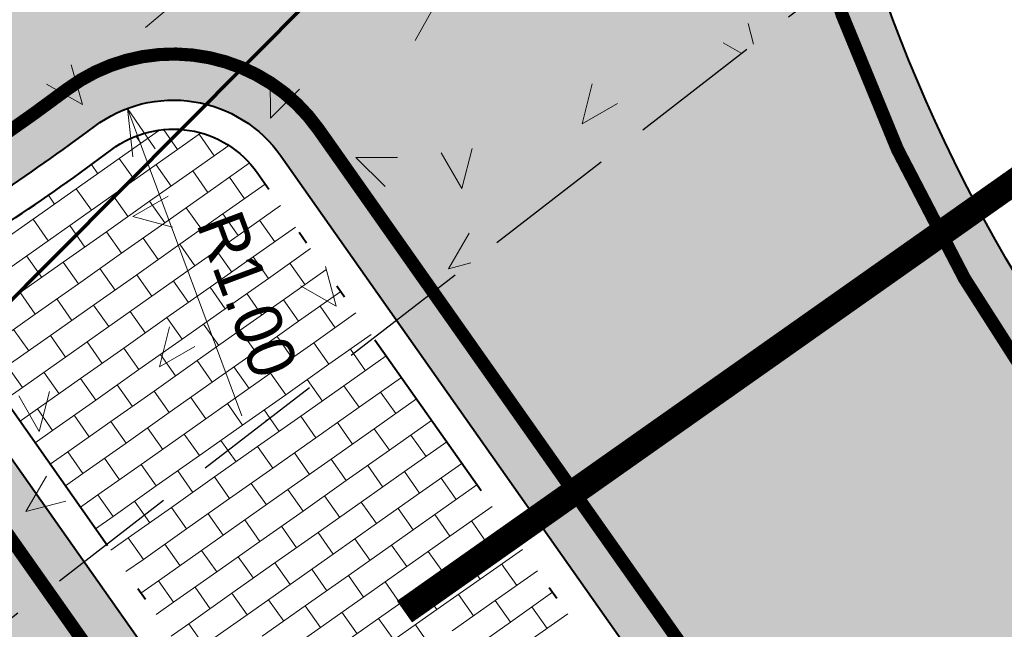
# Model space of a CAD drawing. Header units: metres. Extents: x 148316 to 148653, y 486436 to 486744.
# Tile 26 of 110: x 148439.91 to 148447.39, y 486563.53 to 486568.16. Entities that reach past the tile are written whole.
import ezdxf

# ---------------------------------------------------------------- set-up
doc = ezdxf.new("R2010")
doc.units = ezdxf.units.M
doc.header["$MEASUREMENT"] = 0
for name, pattern in [('DASHED2', [0.375, 0.25, -0.125]), ('DGN Style 3', [1.4, 1, -0.4]), ('rwa', [4.5, 4, -0.5]), ('rws', [2.74, 1.4, -0.4, 0.07, -0.4, 0.07, -0.4])]:
    doc.linetypes.add(name, pattern=pattern)
doc.layers.get('Defpoints').update_dxf_attribs({"color": 253, "lineweight": 13})
for name, color, linetype, lineweight in [('BWR-nieuw-band-basislijn_GV', 7, 'Continuous', 40), ('BWR-nieuw-band-trottoir rws 115¯225x240 betonrug_GV', 94, 'rws_b', 40), ('BWR-nieuw-belijning-haaietanden-050-050', 51, 'Continuous', 0), ('BWR-nieuw-belijning-kantstreep dik 100', 51, 'Continuous', 0), ('BWR-nieuw-raster-cel verharding_GV', 7, 'Continuous', 40), ('BWR-nieuw-raster-grondwerk 20%', 254, 'Continuous', 30), ('BWR-nieuw-riool-rwa beton ø 600', 5, 'rwa', 70), ('N-WE-KL-TRACE_MANTELBUIS-G', 5, 'DASHED2', 30), ('N-WE-VW-MARKERING_LANGS_STREEP_DOORGETROKKEN_010-G', 7, 'Continuous', 13), ('WVB-dim-terr-maatvoering 018', 7, 'Continuous', 13), ('WVB-pen-dik 025', 1, 'Continuous', 30), ('WVB-pen-dik 035', 1, 'Continuous', 40), ('WVB-raster-20%', 254, 'Continuous', 30)]:
    doc.layers.add(name, color=color, linetype=linetype, lineweight=lineweight)
doc.styles.add('1 200   0.18', font='WORKING.shx', dxfattribs={"height": 0.36})
doc.styles.add('Style-WORKING', font='WORKING.shx')
doc.linetypes.add('rws_b', pattern='A,1.4,-0.4,0.07,-0.23,["B",Style-WORKING,S=0.36,R=0,X=-0.104,Y=-0.19],-0.17,0.07,-1.86', length=4.2)
doc.dimstyles.new('TER 1 200', dxfattribs={"dimtxt": 0.36, "dimasz": 0.36, "dimexe": 0.18, "dimexo": 0.0625, "dimgap": 0.18, "dimtad": 1, "dimzin": 0, "dimdsep": 46, "dimtxsty": '1 200   0.18', "dimblk": 'TerminatorOpen_0.5', "dimcen": 0, "dimse1": 1, "dimse2": 1, "dimclrd": 256, "dimclre": 256, "dimclrt": 7, "dimazin": 0, "dimtfac": 1, "dimtdec": 0, "dimtmove": 1, "dimatfit": 1, "dimldrblk": 'TerminatorOpen_0.5', "dimfxl": 0.18, "dimfxlon": 1, "dimfrac": 2, "dimtolj": 1, "dimtzin": 0, "dimlwd": -1, "dimlwe": -1, "dimarcsym": 0})

# ---------------------------------------------------------------- blocks, each defined once
blk = doc.blocks.new('TerminatorOpen_0.5')
at = {"color": 0, "linetype": 'ByBlock', "lineweight": -2}
for q in [(-1, 0.25), (-1, 0), (-1, -0.25)]:
    blk.add_line((0, 0), q, dxfattribs=at)
blk = doc.blocks.new('*D18')
at = {"layer": 'Defpoints', "color": 0, "lineweight": 40, "transparency": 16777216}
for p in [(148440.7317, 486567.4852), (148441.0804, 486566.548)]:
    blk.add_point(p, dxfattribs=at)
at = {"layer": 'WVB-dim-terr-maatvoering 018', "transparency": 16777216}
blk.add_line((148441.6002, 486565.1506), (148440.8572, 486567.1478), dxfattribs=at)
at = {"layer": 'WVB-dim-terr-maatvoering 018', "transparency": 16777216, "xscale": 0.36, "yscale": 0.36, "zscale": 0.36, "rotation": 110.4064242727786}
blk.add_blockref('TerminatorOpen_0.5', (148440.7317, 486567.4852), dxfattribs=at)
at = {"layer": 'WVB-dim-terr-maatvoering 018', "color": 7, "transparency": 16777216, "insert": (148441.6417, 486566.0715), "char_height": 0.36, "attachment_point": 5, "rotation": 290.40642, "style": '1 200   0.18'}
blk.add_mtext('\\A1;\\C7;R1.00', dxfattribs=at)
blk = doc.blocks.new('*D76')
at = {"layer": 'Defpoints', "color": 0, "lineweight": 40, "transparency": 16777216}
for p in [(148483.9786, 486581.1853), (148445.3825, 486549.3995)]:
    blk.add_point(p, dxfattribs=at)
at = {"layer": 'WVB-dim-terr-maatvoering 018', "transparency": 16777216}
blk.add_line((148447.8354, 486551.4196), (148445.6604, 486549.6283), dxfattribs=at)
at = {"layer": 'WVB-dim-terr-maatvoering 018', "transparency": 16777216, "xscale": 0.36, "yscale": 0.36, "zscale": 0.36, "rotation": 219.4732350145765}
blk.add_blockref('TerminatorOpen_0.5', (148445.3825, 486549.3995), dxfattribs=at)
at = {"layer": 'WVB-dim-terr-maatvoering 018', "color": 7, "transparency": 16777216, "insert": (148446.7531, 486550.9946), "char_height": 0.36, "attachment_point": 5, "rotation": 39.47324, "style": '1 200   0.18'}
blk.add_mtext('\\A1;\\C7;R50.00', dxfattribs=at)

msp = doc.modelspace()

# ---------------------------------------------------------------- hatches: boundary and pattern name
at = {"layer": 'WVB-raster-20%', "linetype": 'Continuous'}
h = msp.add_hatch(color=256, dxfattribs=at)
h.paths.add_polyline_path([(148485.2477, 486494.0212), (148490.5868, 486497.8212, 0.030294), (148474.4802, 486523.9088), (148466.4796, 486535.2665, -0.024922), (148463.8173, 486539.4767), (148455.1516, 486554.8238, 0.02492), (148452.4896, 486559.0337), (148447.9555, 486565.4877, -0.226941), (148446.2559, 486575.707, 0.040806), (148446.7738, 486578.2623, -0.05017), (148447.4251, 486581.1934), (148424.8298, 486565.1299, -0.034377), (148426.4407, 486564.7819, 0.037758), (148428.8027, 486564.2882, -0.200125), (148438.7896, 486558.4957), (148443.1021, 486552.391, 0.024922), (148446.1701, 486548.4666), (148449.6669, 486544.4258), (148443.7126, 486541.9526, -0.35161), (148426.8837, 486546.8383), (148415.7261, 486562.7334), (148412.0472, 486560.1419), (148425.0476, 486541.6214, 0.352097), (148442.5008, 486536.571), (148445.29, 486537.7352, -0.351633), (148459.7226, 486533.5718), (148469.1663, 486520.1655, -0.031129)])
h.paths.add_polyline_path([(148441.8979, 486567.1239), (148450.1096, 486555.4665, -0.024922), (148450.9083, 486554.2035), (148453.0356, 486550.4359, -0.904988), (148451.4087, 486549.2898), (148448.5774, 486552.5615, -0.024922), (148447.657, 486553.7389), (148439.4453, 486565.3962, -0.422856), (148439.7113, 486566.8062, 0.014709), (148440.4807, 486567.3482, -0.422856)], flags=16)

# ---------------------------------------------------------------- linework, layer by layer
at = {"layer": 'BWR-nieuw-band-basislijn_GV', "ltscale": 0.5, "flags": 128}
msp.add_lwpolyline([(148441.8979, 486567.1239), (148450.1096, 486555.4665, -0.024922), (148450.9083, 486554.2035), (148453.0356, 486550.4359, -0.904988), (148451.4087, 486549.2898), (148448.5774, 486552.5615, -0.024922), (148447.657, 486553.7389), (148439.4453, 486565.3962, -0.422856), (148439.7113, 486566.8062, 0.014709), (148440.4807, 486567.3482, -0.422856)], format="xyb", close=True, dxfattribs=at)
at = {"layer": 'BWR-nieuw-band-trottoir rws 115¯225x240 betonrug_GV', "linetype": 'rws', "flags": 128}
msp.add_lwpolyline([(148440.6126, 486567.1722, -0.422856), (148441.718, 486566.9972), (148449.9297, 486555.3398, -0.024922), (148450.7167, 486554.0953), (148452.8441, 486550.3277, -0.904988), (148451.575, 486549.4338), (148448.7438, 486552.7055, -0.024922), (148447.8369, 486553.8656), (148439.6252, 486565.5229, -0.422856), (148439.8326, 486566.6227, 0.014709)], format="xyb", close=True, dxfattribs=at)
at = {"layer": 'BWR-nieuw-belijning-haaietanden-050-050', "color": 7}
msp.add_arc((148430.8858, 486580.152), 15.65, 309.63466, 333.8557, dxfattribs=at)
at = {"layer": 'BWR-nieuw-belijning-kantstreep dik 100', "color": 7, "flags": 128}
msp.add_lwpolyline([(148440.2708, 486567.6283, 0.1, 0.1, -0.422856), (148442.184, 486567.3254, 0.1, 0.1, 0), (148450.3957, 486555.6681, 0.1, 0.1, -0.024922), (148451.2131, 486554.3755, 0.1, 0.1, 0), (148453.3404, 486550.608, 0.1, 0.1, -0.904988), (148451.144, 486549.0608, 0.1, 0.1, 0), (148448.3128, 486552.3325, 0.1, 0.1, -0.024922), (148447.3709, 486553.5373, 0.1, 0.1, 0), (148439.1592, 486565.1946, 0.1, 0.1, -0.422856), (148439.5182, 486567.0981, 0.1, 0.1, 0.014709)], format="xyseb", close=True, dxfattribs=at)
at = {"layer": 'BWR-nieuw-raster-cel verharding_GV', "color": 252, "lineweight": 0}
for p, q in [((148440.6704, 486567.1059), (148440.9686, 486567.3159)), ((148441.0088, 486567.3219), (148441.1134, 486567.1733)), ((148440.7985, 486567.2714), (148440.8345, 486567.2203)), ((148441.1134, 486567.1733), (148441.2874, 486567.2959)), ((148441.277, 486567.2885), (148441.3921, 486567.125)), ((148440.7856, 486566.9424), (148441.1134, 486567.1733)), ((148441.228, 486567.0106), (148441.5018, 486567.2035)), ((148440.3426, 486566.875), (148440.6704, 486567.1059)), ((148440.6704, 486567.1059), (148440.7856, 486566.9424)), ((148440.4582, 486567.0582), (148440.5067, 486566.9893)), ((148440.9002, 486566.7797), (148441.228, 486567.0106)), ((148440.9491, 486567.0576), (148441.0643, 486566.8941)), ((148441.228, 486567.0106), (148441.3432, 486566.8471)), ((148441.3432, 486566.8471), (148441.6569, 486567.0681)), ((148440.4578, 486566.7115), (148440.7856, 486566.9424)), ((148441.5067, 486566.9623), (148441.6219, 486566.7988)), ((148440.0148, 486566.644), (148440.3426, 486566.875)), ((148440.3426, 486566.875), (148440.4578, 486566.7115)), ((148441.4578, 486566.6844), (148441.779, 486566.9107)), ((148440.1315, 486566.8257), (148440.1789, 486566.7584)), ((148440.5724, 486566.5488), (148440.9002, 486566.7797)), ((148440.6213, 486566.8266), (148440.7365, 486566.6631)), ((148440.9002, 486566.7797), (148441.0154, 486566.6162)), ((148441.0154, 486566.6162), (148441.3432, 486566.8471)), ((148440.13, 486566.4805), (148440.4578, 486566.7115)), ((148441.1789, 486566.7314), (148441.2941, 486566.5679)), ((148441.573, 486566.5209), (148441.8942, 486566.7472)), ((148439.687, 486566.4131), (148440.0148, 486566.644)), ((148440.0148, 486566.644), (148440.13, 486566.4805)), ((148441.13, 486566.4535), (148441.4578, 486566.6844)), ((148441.4578, 486566.6844), (148441.573, 486566.5209)), ((148441.7365, 486566.6361), (148441.8517, 486566.4726)), ((148440.2935, 486566.5957), (148440.4086, 486566.4322)), ((148440.6876, 486566.3853), (148441.0154, 486566.6162)), ((148441.6876, 486566.3583), (148442.0088, 486566.5845)), ((148439.8021, 486566.2496), (148440.13, 486566.4805)), ((148440.2446, 486566.3179), (148440.5724, 486566.5488)), ((148440.5724, 486566.5488), (148440.6876, 486566.3853)), ((148440.8511, 486566.5005), (148440.9662, 486566.3369)), ((148441.2452, 486566.29), (148441.573, 486566.5209)), ((148440.8022, 486566.2226), (148441.13, 486566.4535)), ((148441.13, 486566.4535), (148441.2452, 486566.29)), ((148441.4087, 486566.4052), (148441.5239, 486566.2417)), ((148441.8028, 486566.1947), (148442.1239, 486566.421)), ((148439.9656, 486566.3648), (148440.0808, 486566.2013)), ((148440.3597, 486566.1543), (148440.6876, 486566.3853)), ((148441.3598, 486566.1273), (148441.6876, 486566.3583)), ((148441.6876, 486566.3583), (148441.8028, 486566.1947)), ((148439.9167, 486566.0869), (148440.2446, 486566.3179)), ((148440.2446, 486566.3179), (148440.3597, 486566.1543)), ((148440.5232, 486566.2695), (148440.6384, 486566.106)), ((148440.9173, 486566.0591), (148441.2452, 486566.29)), ((148441.9174, 486566.0321), (148442.2385, 486566.2583)), ((148441.9663, 486566.3099), (148442.0815, 486566.1464)), ((148440.4743, 486565.9917), (148440.8022, 486566.2226)), ((148440.8022, 486566.2226), (148440.9173, 486566.0591)), ((148441.475, 486565.9638), (148441.8028, 486566.1947)), ((148440.0319, 486565.9234), (148440.3597, 486566.1543)), ((148441.0319, 486565.8964), (148441.3598, 486566.1273)), ((148441.0809, 486566.1743), (148441.196, 486566.0108)), ((148441.3598, 486566.1273), (148441.475, 486565.9638)), ((148439.5889, 486565.856), (148439.9167, 486566.0869)), ((148439.9167, 486566.0869), (148440.0319, 486565.9234)), ((148440.1954, 486566.0386), (148440.3106, 486565.8751)), ((148440.5895, 486565.8281), (148440.9173, 486566.0591)), ((148441.5896, 486565.8011), (148441.9174, 486566.0321)), ((148441.6385, 486566.079), (148441.7536, 486565.9155)), ((148441.9174, 486566.0321), (148442.0326, 486565.8686)), ((148442.0326, 486565.8686), (148442.3537, 486566.0948)), ((148440.1465, 486565.7607), (148440.4743, 486565.9917)), ((148440.4743, 486565.9917), (148440.5895, 486565.8281)), ((148441.1471, 486565.7329), (148441.475, 486565.9638)), ((148442.1961, 486565.9837), (148442.3112, 486565.8202)), ((148439.7041, 486565.6925), (148440.0319, 486565.9234)), ((148440.7041, 486565.6655), (148441.0319, 486565.8964)), ((148440.753, 486565.9433), (148440.8682, 486565.7798)), ((148441.0319, 486565.8964), (148441.1471, 486565.7329)), ((148442.1472, 486565.7059), (148442.4683, 486565.9321)), ((148439.8676, 486565.8077), (148439.9828, 486565.6442)), ((148440.2617, 486565.5972), (148440.5895, 486565.8281)), ((148441.3106, 486565.8481), (148441.4258, 486565.6846)), ((148441.7047, 486565.6376), (148442.0326, 486565.8686)), ((148439.8187, 486565.5298), (148440.1465, 486565.7607)), ((148440.1465, 486565.7607), (148440.2617, 486565.5972)), ((148440.8193, 486565.502), (148441.1471, 486565.7329)), ((148441.2617, 486565.5702), (148441.5896, 486565.8011)), ((148441.5896, 486565.8011), (148441.7047, 486565.6376)), ((148441.8682, 486565.7528), (148441.9834, 486565.5893)), ((148442.2623, 486565.5424), (148442.5835, 486565.7686)), ((148440.3763, 486565.4345), (148440.7041, 486565.6655)), ((148440.4252, 486565.7124), (148440.5404, 486565.5489)), ((148440.7041, 486565.6655), (148440.8193, 486565.502)), ((148441.8193, 486565.4749), (148442.1472, 486565.7059)), ((148442.1472, 486565.7059), (148442.2623, 486565.5424)), ((148442.4258, 486565.6575), (148442.541, 486565.494)), ((148439.9339, 486565.3663), (148440.2617, 486565.5972)), ((148440.9828, 486565.6171), (148441.098, 486565.4536)), ((148441.3769, 486565.4067), (148441.7047, 486565.6376)), ((148442.3769, 486565.3797), (148442.6981, 486565.6059)), ((148439.8187, 486565.5298), (148439.9339, 486565.3663)), ((148440.9339, 486565.3393), (148441.2617, 486565.5702)), ((148441.2617, 486565.5702), (148441.3769, 486565.4067)), ((148441.5404, 486565.5219), (148441.6556, 486565.3584)), ((148441.9345, 486565.3114), (148442.2623, 486565.5424)), ((148440.0485, 486565.2036), (148440.3763, 486565.4345)), ((148440.0974, 486565.4815), (148440.2125, 486565.318)), ((148440.3763, 486565.4345), (148440.4915, 486565.271)), ((148440.4915, 486565.271), (148440.8193, 486565.502)), ((148441.4915, 486565.244), (148441.8193, 486565.4749)), ((148441.8193, 486565.4749), (148441.9345, 486565.3114)), ((148442.4921, 486565.2162), (148442.8133, 486565.4424)), ((148439.8013, 486565.2729), (148439.9339, 486565.3663)), ((148440.655, 486565.3862), (148440.7701, 486565.2227)), ((148441.0491, 486565.1758), (148441.3769, 486565.4067)), ((148442.0491, 486565.1487), (148442.3769, 486565.3797)), ((148442.098, 486565.4266), (148442.2132, 486565.2631)), ((148442.3769, 486565.3797), (148442.4921, 486565.2162)), ((148440.6061, 486565.1083), (148440.9339, 486565.3393)), ((148440.9339, 486565.3393), (148441.0491, 486565.1758)), ((148441.2126, 486565.2909), (148441.3278, 486565.1274)), ((148441.6067, 486565.0805), (148441.9345, 486565.3114)), ((148442.6067, 486565.0535), (148442.9279, 486565.2797)), ((148442.6556, 486565.3313), (148442.7708, 486565.1678)), ((148440.1636, 486565.0401), (148440.4915, 486565.271)), ((148441.1637, 486565.0131), (148441.4915, 486565.244)), ((148441.4915, 486565.244), (148441.6067, 486565.0805)), ((148442.1643, 486564.9852), (148442.4921, 486565.2162)), ((148439.9159, 486565.1102), (148440.0485, 486565.2036)), ((148440.0485, 486565.2036), (148440.1636, 486565.0401)), ((148440.3271, 486565.1553), (148440.4423, 486564.9918)), ((148440.7212, 486564.9448), (148441.0491, 486565.1758)), ((148441.7213, 486564.9178), (148442.0491, 486565.1487)), ((148441.7702, 486565.1957), (148441.8854, 486565.0322)), ((148442.0491, 486565.1487), (148442.1643, 486564.9852)), ((148440.2782, 486564.8774), (148440.6061, 486565.1083)), ((148440.6061, 486565.1083), (148440.7212, 486564.9448)), ((148440.8847, 486565.06), (148440.9999, 486564.8965)), ((148441.2789, 486564.8496), (148441.6067, 486565.0805)), ((148442.3278, 486565.1004), (148442.443, 486564.9369)), ((148442.7219, 486564.89), (148443.043, 486565.1162)), ((148440.0311, 486564.9467), (148440.1636, 486565.0401)), ((148440.8358, 486564.7821), (148441.1637, 486565.0131)), ((148441.1637, 486565.0131), (148441.2789, 486564.8496)), ((148441.8365, 486564.7543), (148442.1643, 486564.9852)), ((148442.2789, 486564.8225), (148442.6067, 486565.0535)), ((148442.6067, 486565.0535), (148442.7219, 486564.89)), ((148442.8854, 486565.0051), (148443.0006, 486564.8416)), ((148440.3934, 486564.7139), (148440.7212, 486564.9448)), ((148441.3935, 486564.6869), (148441.7213, 486564.9178)), ((148441.4424, 486564.9647), (148441.5575, 486564.8012)), ((148441.7213, 486564.9178), (148441.8365, 486564.7543)), ((148442.8365, 486564.7273), (148443.1577, 486564.9535)), ((148440.1457, 486564.784), (148440.2782, 486564.8774)), ((148440.2782, 486564.8774), (148440.3934, 486564.7139)), ((148440.951, 486564.6186), (148441.2789, 486564.8496)), ((148442, 486564.8695), (148442.1151, 486564.706)), ((148442.3941, 486564.659), (148442.7219, 486564.89)), ((148440.508, 486564.5512), (148440.8358, 486564.7821)), ((148440.5569, 486564.8291), (148440.6721, 486564.6656)), ((148440.8358, 486564.7821), (148440.951, 486564.6186)), ((148441.9511, 486564.5916), (148442.2789, 486564.8225)), ((148442.2789, 486564.8225), (148442.3941, 486564.659)), ((148442.5576, 486564.7742), (148442.6728, 486564.6107)), ((148442.9517, 486564.5638), (148443.2728, 486564.79)), ((148440.2608, 486564.6205), (148440.3934, 486564.7139)), ((148441.0656, 486564.4559), (148441.3935, 486564.6869)), ((148441.1145, 486564.7338), (148441.2297, 486564.5703)), ((148441.3935, 486564.6869), (148441.5086, 486564.5234)), ((148441.5086, 486564.5234), (148441.8365, 486564.7543)), ((148442.5087, 486564.4964), (148442.8365, 486564.7273)), ((148442.8365, 486564.7273), (148442.9517, 486564.5638)), ((148440.6232, 486564.3877), (148440.951, 486564.6186)), ((148441.6721, 486564.6385), (148441.7873, 486564.475)), ((148442.0662, 486564.4281), (148442.3941, 486564.659)), ((148443.0663, 486564.4011), (148443.3874, 486564.6273)), ((148443.1152, 486564.679), (148443.2304, 486564.5154)), ((148440.3754, 486564.4578), (148440.508, 486564.5512)), ((148440.508, 486564.5512), (148440.6232, 486564.3877)), ((148441.6232, 486564.3607), (148441.9511, 486564.5916)), ((148441.9511, 486564.5916), (148442.0662, 486564.4281)), ((148442.2297, 486564.5433), (148442.3449, 486564.3798)), ((148442.6238, 486564.3328), (148442.9517, 486564.5638)), ((148440.7867, 486564.5029), (148440.9019, 486564.3394)), ((148441.1808, 486564.2924), (148441.5086, 486564.5234)), ((148442.1808, 486564.2654), (148442.5087, 486564.4964)), ((148442.5087, 486564.4964), (148442.6238, 486564.3328)), ((148443.1815, 486564.2376), (148443.5026, 486564.4638)), ((148440.4906, 486564.2943), (148440.6232, 486564.3877)), ((148440.7378, 486564.225), (148441.0656, 486564.4559)), ((148441.0656, 486564.4559), (148441.1808, 486564.2924)), ((148441.3443, 486564.4076), (148441.4595, 486564.2441)), ((148441.7384, 486564.1972), (148442.0662, 486564.4281)), ((148442.7384, 486564.1702), (148443.0663, 486564.4011)), ((148442.7874, 486564.448), (148442.9025, 486564.2845)), ((148443.0663, 486564.4011), (148443.1815, 486564.2376)), ((148441.2954, 486564.1298), (148441.6232, 486564.3607)), ((148441.6232, 486564.3607), (148441.7384, 486564.1972)), ((148441.9019, 486564.3124), (148442.0171, 486564.1488)), ((148442.296, 486564.1019), (148442.6238, 486564.3328)), ((148443.345, 486564.3528), (148443.4601, 486564.1893)), ((148440.853, 486564.0615), (148441.1808, 486564.2924)), ((148441.853, 486564.0345), (148442.1808, 486564.2654)), ((148442.1808, 486564.2654), (148442.296, 486564.1019)), ((148442.8536, 486564.0067), (148443.1815, 486564.2376)), ((148443.2961, 486564.0749), (148443.6172, 486564.3011)), ((148440.6052, 486564.1316), (148440.7378, 486564.225)), ((148440.7378, 486564.225), (148440.853, 486564.0615)), ((148441.0165, 486564.1767), (148441.1317, 486564.0132)), ((148441.4106, 486563.9662), (148441.7384, 486564.1972)), ((148442.4106, 486563.9392), (148442.7384, 486564.1702)), ((148442.4595, 486564.2171), (148442.5747, 486564.0536)), ((148442.7384, 486564.1702), (148442.8536, 486564.0067)), ((148440.9676, 486563.8988), (148441.2954, 486564.1298)), ((148441.2954, 486564.1298), (148441.4106, 486563.9662)), ((148441.9682, 486563.871), (148442.296, 486564.1019)), ((148443.0171, 486564.1218), (148443.1323, 486563.9583)), ((148443.4112, 486563.9114), (148443.7324, 486564.1376)), ((148440.7204, 486563.9681), (148440.853, 486564.0615)), ((148441.5252, 486563.8036), (148441.853, 486564.0345)), ((148441.5741, 486564.0814), (148441.6893, 486563.9179)), ((148441.853, 486564.0345), (148441.9682, 486563.871)), ((148442.9682, 486563.844), (148443.2961, 486564.0749)), ((148443.2961, 486564.0749), (148443.4112, 486563.9114)), ((148443.5747, 486564.0266), (148443.6899, 486563.8631)), ((148441.0828, 486563.7353), (148441.4106, 486563.9662)), ((148442.0828, 486563.7083), (148442.4106, 486563.9392)), ((148442.1317, 486563.9862), (148442.2469, 486563.8227)), ((148442.4106, 486563.9392), (148442.5258, 486563.7757)), ((148442.5258, 486563.7757), (148442.8536, 486564.0067)), ((148443.5258, 486563.7487), (148443.847, 486563.9749)), ((148440.835, 486563.8054), (148440.9676, 486563.8988)), ((148440.9676, 486563.8988), (148441.0828, 486563.7353)), ((148441.6404, 486563.6401), (148441.9682, 486563.871)), ((148442.6893, 486563.8909), (148442.8045, 486563.7274)), ((148443.0834, 486563.6805), (148443.4112, 486563.9114)), ((148441.1974, 486563.5726), (148441.5252, 486563.8036)), ((148441.2463, 486563.8505), (148441.3614, 486563.687)), ((148441.5252, 486563.8036), (148441.6404, 486563.6401)), ((148442.6404, 486563.613), (148442.9682, 486563.844)), ((148442.9682, 486563.844), (148443.0834, 486563.6805)), ((148443.2469, 486563.7956), (148443.3621, 486563.6321)), ((148443.641, 486563.5852), (148443.9622, 486563.8114)), ((148440.9502, 486563.6419), (148441.0828, 486563.7353)), ((148441.8039, 486563.7552), (148441.919, 486563.5917)), ((148442.198, 486563.5448), (148442.5258, 486563.7757)), ((148443.198, 486563.5178), (148443.5258, 486563.7487)), ((148443.5258, 486563.7487), (148443.641, 486563.5852)), ((148441.3125, 486563.4091), (148441.6404, 486563.6401)), ((148441.755, 486563.4774), (148442.0828, 486563.7083)), ((148442.0828, 486563.7083), (148442.198, 486563.5448)), ((148442.3615, 486563.66), (148442.4766, 486563.4965)), ((148442.7556, 486563.4495), (148443.0834, 486563.6805)), ((148443.7556, 486563.4225), (148444.0768, 486563.6487)), ((148443.8045, 486563.7004), (148443.9197, 486563.5369)), ((148441.0648, 486563.4792), (148441.1974, 486563.5726)), ((148441.1974, 486563.5726), (148441.3125, 486563.4091)), ((148442.3126, 486563.3821), (148442.6404, 486563.613)), ((148442.6404, 486563.613), (148442.7556, 486563.4495)), ((148442.9191, 486563.5647), (148443.0343, 486563.4012)), ((148443.3132, 486563.3543), (148443.641, 486563.5852)), ((148441.8701, 486563.3139), (148442.198, 486563.5448))]:
    msp.add_line(p, q, dxfattribs=at)
at = {"layer": 'BWR-nieuw-raster-grondwerk 20%', "color": 7, "lineweight": 0}
for p, q in [((148443.0703, 486568.2713), (148442.9168, 486568.0015)), ((148445.4892, 486567.9715), (148445.4472, 486568.129)), ((148445.399, 486567.9019), (148445.2574, 486567.9825)), ((148440.3917, 486567.5138), (148440.3048, 486567.8156)), ((148441.8199, 486567.4116), (148441.8163, 486567.7239)), ((148440.3917, 486567.5138), (148440.1184, 486567.6682)), ((148441.8199, 486567.4116), (148442.0401, 486567.6305)), ((148444.1866, 486567.3672), (148444.2631, 486567.6707)), ((148444.1866, 486567.3672), (148444.4554, 486567.5217)), ((148443.272, 486566.8764), (148443.3507, 486567.1811)), ((148442.4677, 486567.1121), (148442.6899, 486566.8909)), ((148442.4677, 486567.1121), (148442.7825, 486567.1112)), ((148443.272, 486566.8764), (148443.1163, 486567.1474)), ((148440.7723, 486566.6656), (148441.0411, 486566.82)), ((148440.7723, 486566.6656), (148441.0739, 486566.5823)), ((148443.1717, 486566.2681), (148443.3286, 486566.537)), ((148442.3169, 486565.9845), (148442.2368, 486566.2845)), ((148443.1717, 486566.2681), (148443.3416, 486566.3124)), ((148442.3169, 486565.9845), (148442.047, 486566.138)), ((148440.9762, 486565.5228), (148441.0527, 486565.8262)), ((148440.9762, 486565.5228), (148441.245, 486565.6772)), ((148440.0616, 486565.032), (148439.906, 486565.3029)), ((148440.0616, 486565.032), (148440.1403, 486565.3367)), ((148441.7824, 486565.1182), (148441.7882, 486565.1124)), ((148441.7824, 486565.1182), (148441.7958, 486565.1182)), ((148439.9613, 486564.4237), (148440.1182, 486564.6926)), ((148439.9613, 486564.4237), (148440.2647, 486564.5028))]:
    msp.add_line(p, q, dxfattribs=at)
at = {"layer": 'BWR-nieuw-riool-rwa beton ø 600'}
msp.add_line((148454.8299, 486581.0852), (148417.3195, 486543.3857), dxfattribs=at)
at = {"layer": 'N-WE-KL-TRACE_MANTELBUIS-G', "ltscale": 5, "const_width": 0.2, "flags": 128}
msp.add_lwpolyline([(148442.8366, 486563.6641), (148447.6586, 486567.0608)], dxfattribs=at)
at = {"layer": 'N-WE-VW-MARKERING_LANGS_STREEP_DOORGETROKKEN_010-G', "flags": 128}
msp.add_lwpolyline([(148451.1681, 486560.3193, 0.1, 0.1, 0), (148447.6871, 486565.261, 0.1, 0.1, -0.227615), (148445.9197, 486575.8042, 0.1, 0.1, 0.00342), (148445.9778, 486576.0103, 0, 0, 0)], format="xyseb", dxfattribs=at)
at = {"layer": 'WVB-pen-dik 025', "linetype": 'DGN Style 3'}
msp.add_line((148446.5458, 486568.7878), (148429.8556, 486555.8938), dxfattribs=at)
at = {"layer": 'WVB-pen-dik 035', "ltscale": 0.1, "extrusion": (0, 0, -1)}
msp.add_arc((-148457.7835, 486572.3732), 12, 324.98517, 16.12985, dxfattribs=at)

# ---------------------------------------------------------------- dimensions: what is measured, and where the dimension line sits
at = {"layer": 'WVB-dim-terr-maatvoering 018'}
for center, mpoint, picture, middle in [((148483.9786, 486581.1853), (148445.3825, 486549.3995), '*D76', (148446.9819, 486550.7167)), ((148441.0804, 486566.548), (148440.7317, 486567.4852), '*D18', (148441.3043, 486565.946))]:
    dim = msp.add_radius_dim(center=center, mpoint=mpoint, text='\\C7;<>', dimstyle='TER 1 200', override={"dimtdec": 2, "dimtmove": 1}, dxfattribs=at)
    dim.commit()
    dim.dimension.update_dxf_attribs({"geometry": picture, "text_midpoint": middle, "dimtype": 164})

doc.saveas('drawing.dxf')
